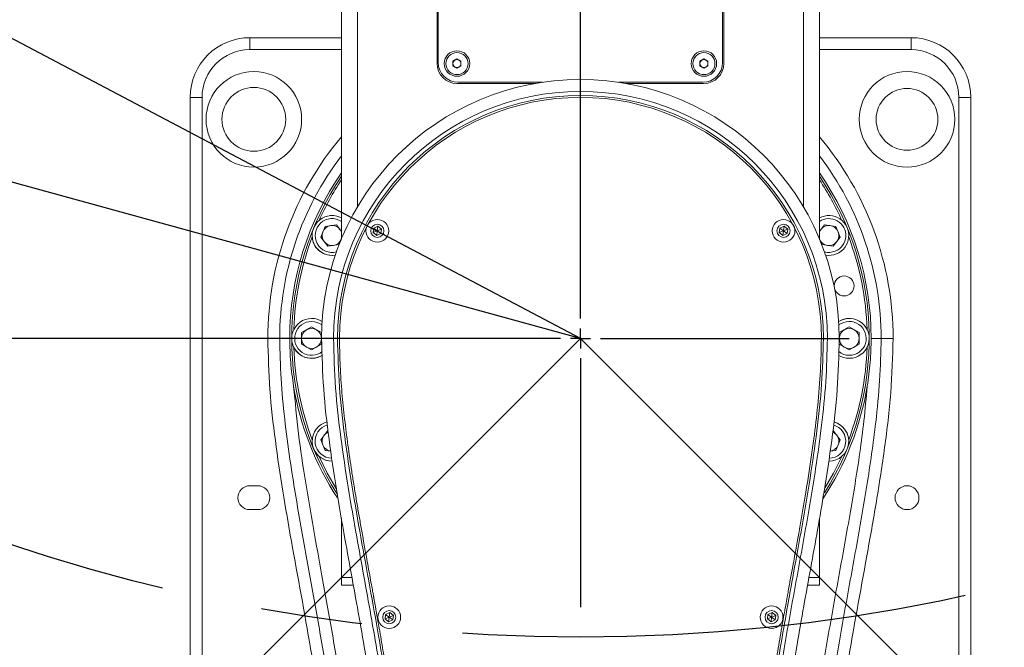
# Model space of a CAD drawing. Header units: millimetres. Extents: x 0 to 479, y 0 to 297.
# Tile 7 of 18: x 172 to 196, y 185 to 201. Entities that reach past the tile are written whole.
import ezdxf

# ---------------------------------------------------------------- set-up
doc = ezdxf.new("R2010")
doc.units = ezdxf.units.MM
doc.linetypes.add('CENTERX2', pattern=[20.32, 12.7, -2.54, 2.54, -2.54])
doc.layers.add('10', color=7, linetype='Continuous')
doc.styles.add('SLDTEXTSTYLE0', font='TXT', dxfattribs={"width": 0.7})
doc.styles.add('SLDTEXTSTYLE2', font='TXT', dxfattribs={"width": 0.7, "bigfont": 'bigfont'})
doc.dimstyles.new('SLDDIMSTYLE0', dxfattribs={"dimtxt": 3.5, "dimasz": 2.5, "dimexe": 0, "dimexo": 0.0625, "dimgap": 0.875, "dimtad": 0, "dimtih": 1, "dimtoh": 1, "dimdec": 4, "dimlfac": 10, "dimzin": 12, "dimdsep": 46, "dimtxsty": 'SLDTEXTSTYLE0', "dimsah": 1, "dimcen": 0.09, "dimazin": 3, "dimtfac": 1, "dimtofl": 0, "dimtmove": 0, "dimatfit": 3, "dimfxl": 0, "dimfrac": 2, "dimtolj": 1, "dimtzin": 12, "dimarcsym": 0})
doc.dimstyles.new('SLDDIMSTYLE1', dxfattribs={"dimtxt": 3.5, "dimasz": 2.5, "dimexe": 0, "dimexo": 0.0625, "dimgap": 0.875, "dimtad": 2, "dimlfac": 10, "dimrnd": 1e-09, "dimzin": 12, "dimdsep": 46, "dimtxsty": 'SLDTEXTSTYLE0', "dimsah": 1, "dimcen": 0.09, "dimadec": 0, "dimazin": 3, "dimtfac": 1, "dimtmove": 0, "dimatfit": 0, "dimfxl": 0, "dimfrac": 2, "dimtolj": 1, "dimtzin": 12, "dimarcsym": 0})
doc.dimstyles.new('SLDDIMSTYLE2', dxfattribs={"dimtxt": 3.5, "dimasz": 2.5, "dimexe": 0, "dimexo": 0.0625, "dimgap": 0.875, "dimtad": 2, "dimlfac": 10, "dimrnd": 1e-09, "dimzin": 12, "dimdsep": 46, "dimtxsty": 'SLDTEXTSTYLE0', "dimsah": 1, "dimcen": 0.09, "dimadec": 0, "dimazin": 3, "dimtfac": 1, "dimtofl": 0, "dimtmove": 0, "dimatfit": 3, "dimfxl": 0, "dimfrac": 2, "dimtolj": 1, "dimtzin": 12, "dimarcsym": 0})
doc.dimstyles.new('SLDDIMSTYLE3', dxfattribs={"dimtxt": 3.5, "dimasz": 2.5, "dimexe": 0, "dimexo": 0.0625, "dimgap": 0.875, "dimtad": 0, "dimtih": 1, "dimtoh": 1, "dimdec": 1, "dimlfac": 10, "dimrnd": 1e-09, "dimzin": 12, "dimdsep": 46, "dimtxsty": 'SLDTEXTSTYLE0', "dimsah": 1, "dimcen": 0, "dimadec": 0, "dimazin": 3, "dimtfac": 1, "dimtdec": 1, "dimtofl": 0, "dimtmove": 0, "dimatfit": 3, "dimfxl": 0, "dimfrac": 2, "dimtolj": 1, "dimtzin": 12, "dimarcsym": 0})
doc.dimstyles.new('SLDDIMSTYLE4', dxfattribs={"dimtxt": 3.5, "dimasz": 2.5, "dimexe": 0, "dimexo": 0.0625, "dimgap": 0.875, "dimtad": 0, "dimtih": 1, "dimtoh": 1, "dimlfac": 10, "dimrnd": 1e-09, "dimzin": 12, "dimdsep": 46, "dimtxsty": 'SLDTEXTSTYLE0', "dimsah": 1, "dimcen": 0, "dimadec": 0, "dimazin": 3, "dimtfac": 1, "dimtofl": 0, "dimtmove": 0, "dimatfit": 3, "dimfxl": 0, "dimfrac": 2, "dimtolj": 1, "dimtzin": 12, "dimarcsym": 0})
doc.dimstyles.new('SLDDIMSTYLE7', dxfattribs={"dimtxt": 3.5, "dimasz": 2.5, "dimexe": 0, "dimexo": 0.0625, "dimgap": 0.875, "dimtad": 2, "dimdec": 1, "dimlfac": 10, "dimrnd": 1e-09, "dimzin": 12, "dimdsep": 46, "dimtxsty": 'SLDTEXTSTYLE0', "dimsah": 1, "dimcen": 0.09, "dimadec": 0, "dimazin": 3, "dimtfac": 1, "dimtdec": 1, "dimtofl": 0, "dimtmove": 0, "dimatfit": 3, "dimfxl": 0, "dimfrac": 2, "dimtolj": 1, "dimtzin": 12, "dimarcsym": 0})

# ---------------------------------------------------------------- blocks, each defined once
blk = doc.blocks.new('*D2')
at = {"layer": '10', "color": 7}
for start, end in [(15.8513, 90), (315, 2.889)]:
    blk.add_arc((185.854, 192.909), 19.795, start, end, dxfattribs=at)
for points in [[(185.854, 212.704), (188.33, 212.248), (188.368, 212.846)], [(199.851, 178.913), (201.729, 180.589), (201.279, 180.986)]]:
    blk.add_solid(points, dxfattribs=at)
at = {"layer": '10', "color": 7, "insert": (199.683, 198.419, 0.01), "char_height": 3.5, "attachment_point": 1, "style": 'SLDTEXTSTYLE0'}
blk.add_mtext('135°', dxfattribs=at)
blk = doc.blocks.new('*D3')
at = {"layer": '10', "color": 7}
for start, end in [(90, 154.9156), (168.4206, 225)]:
    blk.add_arc((185.854, 192.909), 19.751, start, end, dxfattribs=at)
for points in [[(185.854, 212.661), (183.34, 212.803), (183.378, 212.204)], [(171.888, 178.943), (170.46, 181.017), (170.01, 180.62)]]:
    blk.add_solid(points, dxfattribs=at)
at = {"layer": '10', "color": 7, "insert": (161.386, 201.386, 0.01), "char_height": 3.5, "attachment_point": 1, "style": 'SLDTEXTSTYLE0'}
blk.add_mtext('135°', dxfattribs=at)
blk = doc.blocks.new('*D4')
at = {"layer": '10', "color": 7}
for start, end in [(12.8172, 90), (315, 1.5297)]:
    blk.add_arc((185.854, 230.409), 22.593, start, end, dxfattribs=at)
for points in [[(185.854, 253.003), (188.334, 252.566), (188.367, 253.165)], [(201.83, 214.433), (203.721, 216.096), (203.274, 216.496)]]:
    blk.add_solid(points, dxfattribs=at)
at = {"layer": '10', "color": 7, "insert": (202.568, 235.524, 0.01), "char_height": 3.5, "attachment_point": 1, "style": 'SLDTEXTSTYLE0'}
blk.add_mtext('135°', dxfattribs=at)
blk = doc.blocks.new('*D5')
at = {"layer": '10', "color": 7}
for start, end in [(90, 153.2674), (167.195, 225)]:
    blk.add_arc((185.854, 230.409), 19.322, start, end, dxfattribs=at)
for points in [[(185.854, 249.731), (183.34, 249.87), (183.379, 249.271)], [(172.192, 216.747), (170.767, 218.823), (170.316, 218.427)]]:
    blk.add_solid(points, dxfattribs=at)
at = {"layer": '10', "color": 7, "insert": (161.949, 239.203, 0.01), "char_height": 3.5, "attachment_point": 1, "style": 'SLDTEXTSTYLE0'}
blk.add_mtext('135°', dxfattribs=at)
blk = doc.blocks.new('*D6')
at = {"layer": '10', "color": 7}
for p, q in [((133.959, 192.909), (133.959, 198.909)), ((179.104, 192.909), (133.459, 192.909)), ((133.959, 192.909), (133.959, 163.009)), ((174.854, 163.009), (133.459, 163.009)), ((133.959, 163.009), (133.959, 157.009))]:
    blk.add_line(p, q, dxfattribs=at)
for points in [[(133.959, 192.909), (134.259, 195.409), (133.659, 195.409)], [(133.959, 163.009), (133.659, 160.509), (134.259, 160.509)]]:
    blk.add_solid(points, dxfattribs=at)
at = {"layer": '10', "color": 7, "char_height": 3.5, "attachment_point": 1, "rotation": 90}
for s, insert, style in [('\\M+18169388.9\\M+1816A', (129.447, 174.83, 0.01), 'SLDTEXTSTYLE2'), ('299', (129.447, 166.975, 0.01), 'SLDTEXTSTYLE0')]:
    blk.add_mtext(s, dxfattribs=dict(at, insert=insert, style=style))
blk = doc.blocks.new('*D8')
at = {"layer": '10', "color": 7}
for p, q in [((147.656, 203.415), (114.593, 203.415)), ((154.689, 201.481), (147.656, 203.415)), ((185.854, 192.909), (154.689, 201.481))]:
    blk.add_line(p, q, dxfattribs=at)
blk.add_solid([(154.689, 201.481), (152.358, 202.433), (152.198, 201.855)], dxfattribs=at)
at = {"layer": '10', "color": 7, "char_height": 3.5, "attachment_point": 1}
for s, insert, style in [('\\M+18169R393.7\\M+1816A', (128.379, 207.927, 0.01), 'SLDTEXTSTYLE2'), ('R323.2', (114.593, 207.927, 0.01), 'SLDTEXTSTYLE0')]:
    blk.add_mtext(s, dxfattribs=dict(at, insert=insert, style=style))
blk = doc.blocks.new('*D9')
at = {"layer": '10', "color": 7}
for p, q in [((109.412, 233.217), (82.309, 233.217)), ((112.878, 231.39), (109.412, 233.217)), ((185.854, 192.909), (112.878, 231.39))]:
    blk.add_line(p, q, dxfattribs=at)
blk.add_solid([(112.878, 231.39), (110.806, 232.821), (110.527, 232.29)], dxfattribs=at)
at = {"layer": '10', "color": 7, "char_height": 3.5, "attachment_point": 1}
for s, insert, style in [('\\M+18169R1000\\M+1816A', (91.944, 237.729, 0.01), 'SLDTEXTSTYLE2'), ('R825', (82.309, 237.729, 0.01), 'SLDTEXTSTYLE0')]:
    blk.add_mtext(s, dxfattribs=dict(at, insert=insert, style=style))
blk = doc.blocks.new('*D11')
at = {"layer": '10', "color": 7}
for p, q in [((185.854, 230.409), (281.255, 230.409)), ((280.755, 155.409), (280.755, 230.409)), ((185.854, 155.409), (281.255, 155.409))]:
    blk.add_line(p, q, dxfattribs=at)
for points in [[(280.755, 230.409), (280.455, 227.909), (281.055, 227.909)], [(280.755, 155.409), (281.055, 157.909), (280.455, 157.909)]]:
    blk.add_solid(points, dxfattribs=at)
at = {"layer": '10', "color": 7, "char_height": 3.5, "attachment_point": 1, "rotation": 90}
for s, insert, style in [('1100\\M+1816A', (276.219, 196.412, 0.01), 'SLDTEXTSTYLE2'), ('\\M+18169', (276.219, 189.054, 0.01), 'SLDTEXTSTYLE2'), ('%%c', (276.243, 192.223, 0.01), 'SLDTEXTSTYLE0'), ('750', (276.219, 181.446, 0.01), 'SLDTEXTSTYLE0'), ('%%c', (276.243, 177.257, 0.01), 'SLDTEXTSTYLE0')]:
    blk.add_mtext(s, dxfattribs=dict(at, insert=insert, style=style))
blk = doc.blocks.new('*D14')
at = {"layer": '10', "color": 7}
for p, q in [((179.104, 192.909), (142.842, 192.909)), ((143.342, 192.909), (143.342, 166.393)), ((167.371, 166.393), (142.842, 166.393))]:
    blk.add_line(p, q, dxfattribs=at)
for points in [[(143.342, 192.909), (143.042, 190.409), (143.642, 190.409)], [(143.342, 166.393), (143.642, 168.893), (143.042, 168.893)]]:
    blk.add_solid(points, dxfattribs=at)
at = {"layer": '10', "color": 7, "insert": (138.831, 176.573, 0.01), "char_height": 3.5, "attachment_point": 1, "rotation": 90, "style": 'SLDTEXTSTYLE0'}
blk.add_mtext('265.2', dxfattribs=at)
blk = doc.blocks.new('SW_CENTERMARKSYMBOL_0')
at = {"layer": '10', "color": 0}
for p, q in [((0, 0.5), (0, 79.013)), ((0, 0), (0, 0.25)), ((-0.5, 0), (-6.75, 0)), ((0, 0), (-0.25, 0)), ((0, 0), (0, -0.25)), ((0, 0), (0.25, 0)), ((0.5, 0), (6.75, 0)), ((0, -0.5), (0, -6.75))]:
    blk.add_line(p, q, dxfattribs=at)

msp = doc.modelspace()

# ---------------------------------------------------------------- linework, layer by layer
at = {"color": 7, "linetype": 'Continuous', "lineweight": 0}
for p, q in [((179.854043, 224.040482), (179.854043, 195.409352)), ((191.854043, 224.040482), (191.854043, 195.409352)), ((180.254043, 223.686071), (180.254043, 196.209352)), ((191.454043, 223.686072), (191.454043, 196.209352)), ((182.254043, 206.009352), (182.254043, 199.809352)), ((182.284043, 205.979352), (182.284043, 199.839352)), ((189.424043, 199.839352), (189.424043, 205.979352)), ((189.454043, 199.809352), (189.454043, 206.009352)), ((177.554043, 200.159352), (177.554043, 200.459352)), ((177.554043, 200.459352), (179.854043, 200.459352)), ((191.854043, 200.459352), (194.154043, 200.459352)), ((194.154043, 200.459352), (194.154043, 200.159352)), ((179.854043, 200.159352), (177.554043, 200.159352)), ((194.154043, 200.159352), (191.854043, 200.159352)), ((182.654043, 199.867087), (182.754043, 199.924822)), ((182.654043, 199.751617), (182.654043, 199.867087)), ((182.754043, 199.924822), (182.854043, 199.867087)), ((182.854043, 199.867087), (182.854043, 199.751617)), ((188.854043, 199.867087), (188.954043, 199.924822)), ((188.854043, 199.751617), (188.854043, 199.867087)), ((188.954043, 199.924822), (189.054043, 199.867087)), ((189.054043, 199.867087), (189.054043, 199.751617)), ((182.754043, 199.693882), (182.654043, 199.751617)), ((182.854043, 199.751617), (182.754043, 199.693882)), ((188.954043, 199.693882), (188.854043, 199.751617)), ((189.054043, 199.751617), (188.954043, 199.693882)), ((182.754043, 199.309352), (184.718261, 199.309352)), ((182.784043, 199.339352), (184.902676, 199.339352)), ((186.80541, 199.339352), (188.924043, 199.339352)), ((186.989825, 199.309352), (188.954043, 199.309352)), ((176.054043, 178.409352), (176.054043, 198.959352)), ((176.354043, 198.959352), (176.054043, 198.959352)), ((176.354043, 198.959352), (176.354043, 178.409352)), ((195.354043, 178.409352), (195.354043, 198.959352)), ((195.654043, 198.959352), (195.354043, 198.959352)), ((195.654043, 198.959352), (195.654043, 178.409352)), ((179.809198, 195.954405), (179.854043, 195.933164)), ((179.809198, 195.954405), (179.854043, 195.933164)), ((191.854043, 195.933164), (191.898888, 195.954405)), ((179.331651, 195.454785), (179.442122, 195.721487)), ((179.442122, 195.721487), (179.728327, 195.759166)), ((179.728327, 195.759166), (179.854043, 195.59533)), ((180.647323, 195.56526), (180.662498, 195.679728)), ((180.754043, 195.609352), (180.647323, 195.56526)), ((180.738868, 195.494883), (180.647323, 195.56526)), ((180.662498, 195.679728), (180.769218, 195.723821)), ((180.754043, 195.609352), (180.662498, 195.679728)), ((180.754043, 195.609352), (180.738868, 195.494883)), ((180.754043, 195.609352), (180.769218, 195.723821)), ((180.754043, 195.609352), (180.860763, 195.653444)), ((180.754043, 195.609352), (180.845588, 195.538976)), ((180.769218, 195.723821), (180.860763, 195.653444)), ((180.860763, 195.653444), (180.845588, 195.538976)), ((190.847323, 195.56526), (190.862498, 195.679728)), ((190.954043, 195.609352), (190.847323, 195.56526)), ((190.938868, 195.494883), (190.847323, 195.56526)), ((190.862498, 195.679728), (190.969218, 195.723821)), ((190.954043, 195.609352), (190.862498, 195.679728)), ((190.954043, 195.609352), (190.938868, 195.494883)), ((190.954043, 195.609352), (190.969218, 195.723821)), ((190.954043, 195.609352), (191.060763, 195.653444)), ((190.954043, 195.609352), (191.045588, 195.538976)), ((190.969218, 195.723821), (191.060763, 195.653444)), ((191.060763, 195.653444), (191.045588, 195.538976)), ((191.854043, 195.59533), (191.979759, 195.759166)), ((191.979759, 195.759166), (192.265964, 195.721487)), ((192.265964, 195.721487), (192.376435, 195.454785)), ((179.507385, 195.225764), (179.331651, 195.454785)), ((179.854043, 195.409389), (179.79359, 195.263444)), ((179.854043, 195.410515), (179.848826, 195.396794)), ((180.845588, 195.538976), (180.738868, 195.494883)), ((191.045588, 195.538976), (190.938868, 195.494883)), ((191.854043, 195.410515), (191.85926, 195.396794)), ((191.914496, 195.263444), (191.854043, 195.409389)), ((192.376435, 195.454785), (192.200701, 195.225764)), ((179.79359, 195.263444), (179.507385, 195.225764)), ((192.200701, 195.225764), (191.914496, 195.263444)), ((178.854043, 193.05369), (179.104043, 193.198027)), ((179.104043, 193.198027), (179.354043, 193.05369)), ((192.354043, 193.05369), (192.604043, 193.198027)), ((192.604043, 193.198027), (192.854043, 193.05369)), ((178.304043, 192.909352), (178.004043, 192.909352)), ((178.304043, 192.909352), (178.554043, 192.909352)), ((178.854043, 192.765014), (178.854043, 193.05369)), ((179.354043, 193.05369), (179.354043, 192.765014)), ((179.354043, 192.909352), (179.654043, 192.909352)), ((192.354043, 192.909352), (192.054043, 192.909352)), ((192.354043, 192.765014), (192.354043, 193.05369)), ((192.854043, 193.05369), (192.854043, 192.765014)), ((193.404043, 192.909352), (193.154043, 192.909352)), ((193.704043, 192.909352), (193.404043, 192.909352)), ((179.104043, 192.620677), (178.854043, 192.765014)), ((179.354043, 192.765014), (179.104043, 192.620677)), ((192.604043, 192.620677), (192.354043, 192.765014)), ((192.854043, 192.765014), (192.604043, 192.620677)), ((179.426514, 190.788179), (179.495674, 190.811081)), ((179.426514, 190.788179), (179.494906, 190.810886)), ((179.331651, 190.363918), (179.507385, 190.59294)), ((179.442122, 190.097217), (179.331651, 190.363918)), ((192.200701, 190.59294), (192.376435, 190.363918)), ((192.376435, 190.363918), (192.265964, 190.097217)), ((179.586322, 190.078233), (179.442122, 190.097217)), ((192.265964, 190.097217), (192.123288, 190.078434)), ((177.554043, 189.209352), (177.754043, 189.209352)), ((177.754043, 188.609352), (177.554043, 188.609352)), ((179.854043, 188.384297), (179.854043, 186.909352)), ((191.854043, 188.3954), (191.854043, 186.909352)), ((179.854043, 186.909352), (179.854043, 186.709352)), ((179.854043, 186.909352), (180.115483, 186.909352)), ((191.594057, 186.909352), (191.854043, 186.909352)), ((191.854043, 186.909352), (191.854043, 186.709352)), ((179.854043, 186.709352), (180.150669, 186.709352)), ((191.559148, 186.709352), (191.854043, 186.709352)), ((180.947323, 185.86526), (180.962498, 185.979728)), ((181.054043, 185.909352), (180.947323, 185.86526)), ((180.962498, 185.979728), (181.069218, 186.023821)), ((181.054043, 185.909352), (180.962498, 185.979728)), ((181.054043, 185.909352), (181.038868, 185.794883)), ((181.054043, 185.909352), (181.069218, 186.023821)), ((181.054043, 185.909352), (181.160763, 185.953444)), ((181.054043, 185.909352), (181.145588, 185.838976)), ((181.069218, 186.023821), (181.160763, 185.953444)), ((181.160763, 185.953444), (181.145588, 185.838976)), ((190.547323, 185.86526), (190.562498, 185.979728)), ((190.654043, 185.909352), (190.547323, 185.86526)), ((190.562498, 185.979728), (190.669218, 186.023821)), ((190.654043, 185.909352), (190.562498, 185.979728)), ((190.654043, 185.909352), (190.638868, 185.794883)), ((190.654043, 185.909352), (190.669218, 186.023821)), ((190.654043, 185.909352), (190.760763, 185.953444)), ((190.654043, 185.909352), (190.745588, 185.838976)), ((190.669218, 186.023821), (190.760763, 185.953444)), ((190.760763, 185.953444), (190.745588, 185.838976)), ((181.038868, 185.794883), (180.947323, 185.86526)), ((181.145588, 185.838976), (181.038868, 185.794883)), ((190.638868, 185.794883), (190.547323, 185.86526)), ((190.745588, 185.838976), (190.638868, 185.794883))]:
    msp.add_line(p, q, dxfattribs=at)
at = {"color": 7, "linetype": 'Continuous', "lineweight": 0, "flags": 128}
for points in [[(179.718529, 189.141665), (179.49682, 189.529157), (179.29149, 189.947445)], [(192.416596, 189.947445), (192.211266, 189.529157), (192.001823, 189.161713)]]:
    msp.add_lwpolyline(points, dxfattribs=at)
at = {"color": 7, "linetype": 'Continuous', "lineweight": 0}
for centre, radius in [((182.754043, 199.809352), 0.32), ((182.754043, 199.809352), 0.277), ((188.954043, 199.809352), 0.32), ((188.954043, 199.809352), 0.277), ((177.654043, 198.409352), 1.2), ((194.054043, 198.409352), 1.2), ((177.654043, 198.409352), 0.8), ((194.054043, 198.409352), 0.775), ((180.754043, 195.609352), 0.285), ((190.954043, 195.609352), 0.285), ((180.754043, 195.609352), 0.165), ((190.954043, 195.609352), 0.165), ((192.474344, 194.226212), 0.25), ((194.054043, 188.909352), 0.3), ((181.054043, 185.909352), 0.285), ((190.654043, 185.909352), 0.285), ((181.054043, 185.909352), 0.165), ((190.654043, 185.909352), 0.165)]:
    msp.add_circle(centre, radius, dxfattribs=at)
for centre, radius, start, end in [((177.554043, 198.959352), 1.5, 90, 180), ((194.154043, 198.959352), 1.5, 0, 90), ((177.554043, 198.959352), 1.2, 90, 180), ((194.154043, 198.959352), 1.2, 0, 90), ((182.754043, 199.809352), 0.5, 180, 270), ((182.784043, 199.839352), 0.5, 180, 270), ((182.754043, 199.809352), 0.1, 120, 180), ((182.754043, 199.809352), 0.1, 180, 240), ((182.754043, 199.809352), 0.1, 60, 120), ((182.754043, 199.809352), 0.1, 0, 60), ((182.754043, 199.809352), 0.1, 300, 0), ((188.954043, 199.809352), 0.1, 120, 180), ((188.954043, 199.809352), 0.1, 180, 240), ((188.954043, 199.809352), 0.1, 60, 120), ((188.924043, 199.839352), 0.5, 270, 0), ((188.954043, 199.809352), 0.5, 270, 0), ((188.954043, 199.809352), 0.1, 0, 60), ((188.954043, 199.809352), 0.1, 300, 0), ((182.754043, 199.809352), 0.1, 240, 300), ((188.954043, 199.809352), 0.1, 240, 300), ((185.854043, 192.909352), 6.5, 360, 180), ((185.854043, 192.909352), 6.2, 360, 180), ((185.854043, 192.909352), 6.1, 0, 180), ((185.854043, 192.909352), 6.05, 0, 180), ((185.854043, 192.909352), 7.85, 139.8475302, 180), ((185.854043, 192.909352), 7.85, 360, 40.1524698), ((185.854043, 192.909352), 7.55, 142.6271166, 180), ((185.854043, 192.909352), 7.55, 360, 37.3728834), ((185.854043, 192.909352), 7.3, 145.2772371, 180), ((185.854043, 192.909352), 7.3, 360, 34.7227629), ((185.854043, 192.909352), 7.25, 145.8515757, 180), ((185.854043, 192.909352), 7.2, 146.4426902, 155.7086973), ((185.854043, 192.909352), 7.25, 327.6699206, 34.1484243), ((185.854043, 192.909352), 7.2, 24.2913027, 33.5573098), ((179.617856, 195.492465), 0.5, 67.5, 279.3554308), ((179.617856, 195.492465), 0.425, 56.2387313, 285.004485), ((192.09023, 195.492465), 0.5, 292.5, 118.1884885), ((192.09023, 195.492465), 0.425, 292.5, 123.7612687), ((179.617856, 195.492465), 0.5, 157.5, 279.3554308), ((179.617856, 195.492465), 0.25, 157.5, 217.5), ((179.617856, 195.492465), 0.25, 97.5, 157.5), ((179.617856, 195.492465), 0.25, 37.5, 97.5), ((179.617856, 195.492465), 0.25, 19.1352573, 37.5), ((192.09023, 195.492465), 0.25, 142.5, 160.8647427), ((192.09023, 195.492465), 0.25, 82.5, 142.5), ((192.09023, 195.492465), 0.25, 22.5, 82.5), ((192.09023, 195.492465), 0.25, 322.5, 22.5), ((185.854043, 192.909352), 7.2, 159.2913027, 178.2086973), ((179.617856, 195.492465), 0.25, 217.5, 277.5), ((179.617856, 195.492465), 0.25, 277.5, 337.5), ((192.09023, 195.492465), 0.25, 202.5, 262.5), ((192.09023, 195.492465), 0.25, 262.5, 322.5), ((185.854043, 192.909352), 7.2, 1.7913027, 20.7086973), ((192.09023, 195.492465), 0.425, 254.995515, 292.5), ((192.09023, 195.492465), 0.5, 260.6445692, 292.5), ((192.09023, 195.492465), 0.5, 260.6445692, 292.5), ((179.104043, 192.909352), 0.5, 90, 302.9891378), ((179.104043, 192.909352), 0.425, 90, 309.2217877), ((179.104043, 192.909352), 0.5, 58.1445692, 90), ((179.104043, 192.909352), 0.5, 58.1445692, 90), ((179.104043, 192.909352), 0.425, 52.495515, 90), ((192.604043, 192.909352), 0.5, 90, 121.8554308), ((192.604043, 192.909352), 0.5, 270, 121.8554308), ((192.604043, 192.909352), 0.425, 270, 127.504485), ((179.104043, 192.909352), 0.25, 120, 180), ((179.104043, 192.909352), 0.25, 60, 120), ((179.104043, 192.909352), 0.25, 0, 60), ((192.604043, 192.909352), 0.25, 120, 180), ((192.604043, 192.909352), 0.25, 60, 120), ((192.604043, 192.909352), 0.25, 0, 60), ((179.104043, 192.909352), 0.5, 180, 303.0370738), ((185.854043, 192.909352), 7.25, 180, 212.4842734), ((179.104043, 192.909352), 0.25, 180, 240), ((179.104043, 192.909352), 0.25, 300, 0), ((192.604043, 192.909352), 0.25, 180, 240), ((192.604043, 192.909352), 0.25, 300, 0), ((185.854043, 192.909352), 7.2, 181.7913027, 200.7086973), ((179.104043, 192.909352), 0.25, 240, 300), ((192.604043, 192.909352), 0.25, 240, 300), ((185.854043, 192.909352), 7.2, 339.2913027, 358.2086973), ((192.604043, 192.909352), 0.5, 236.9780117, 270), ((192.604043, 192.909352), 0.5, 237.1921503, 270), ((192.604043, 192.909352), 0.425, 231.612844, 270), ((185.854043, 192.909352), 7.3, 189.4455783, 213.279987), ((185.854043, 192.909352), 7.3, 326.4887535, 350.5544217), ((179.617856, 190.326239), 0.5, 112.5, 270.6044606), ((179.617856, 190.326239), 0.425, 105.6323916, 269.1026932), ((192.09023, 190.326239), 0.5, 269.6384401, 75.5739875), ((192.09023, 190.326239), 0.425, 270.8978361, 74.2630928), ((192.09023, 190.326239), 0.5, 337.5, 75.6011108), ((179.617856, 190.326239), 0.25, 142.5, 202.5), ((179.617856, 190.326239), 0.25, 112.6414688, 142.5), ((192.09023, 190.326239), 0.25, 37.5, 67.2384305), ((192.09023, 190.326239), 0.25, 337.5, 37.5), ((179.617856, 190.326239), 0.5, 202.5, 270.6292971), ((179.617856, 190.326239), 0.25, 202.5, 262.5), ((192.09023, 190.326239), 0.25, 277.5, 337.5), ((177.554043, 188.909352), 0.3, 90, 270), ((177.754043, 188.909352), 0.3, 270, 90)]:
    msp.add_arc(centre, radius, start, end, dxfattribs=at)
for points, knots in [([(179.704003, 177.202147), (179.70324, 177.636984), (179.701714, 178.506617), (179.672815, 179.812142), (179.599232, 181.117221), (179.475641, 182.439064), (179.299426, 183.77426), (179.010276, 185.57368), (178.679068, 187.336754), (178.375567, 189.075912), (178.187124, 190.344576), (178.038474, 191.622048), (178.015518, 192.480336), (178.004043, 192.909352)], [0, 0, 0, 0, 0.082422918, 0.164838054, 0.247489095, 0.330138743, 0.416425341, 0.502720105, 0.675562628, 0.756451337, 0.837330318, 0.918689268, 1, 1, 1, 1]), ([(180.001287, 178.107279), (179.995502, 178.59265), (179.983926, 179.563841), (179.909417, 181.027404), (179.771984, 182.494822), (179.575905, 183.96538), (179.334029, 185.430849), (179.067465, 186.902939), (178.797129, 188.383412), (178.578489, 189.713375), (178.423977, 190.884469), (178.325508, 191.894997), (178.311195, 192.571359), (178.304043, 192.909352)], [0, 0, 0, 0, 0.097582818, 0.195255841, 0.294527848, 0.393808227, 0.493457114, 0.593113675, 0.694576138, 0.79602674, 0.864035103, 0.932055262, 1, 1, 1, 1]), ([(178.653017, 191.711344), (178.624214, 191.909644), (178.566507, 192.306935), (178.558202, 192.708314), (178.554043, 192.909352)], [0, 0, 0, 0, 0.499130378, 1, 1, 1, 1]), ([(181.010519, 179.938019), (180.972424, 180.603623), (180.896119, 181.936823), (180.636834, 183.92528), (180.302774, 185.903703), (179.981741, 187.633558), (179.721911, 189.123215), (179.535701, 190.376249), (179.388299, 191.637922), (179.365459, 192.485628), (179.354043, 192.909352)], [0, 0, 0, 0, 0.152746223, 0.305949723, 0.459230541, 0.612565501, 0.709162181, 0.80574741, 0.902903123, 1, 1, 1, 1]), ([(179.654043, 192.909352), (179.665284, 192.493162), (179.687774, 191.660528), (179.833273, 190.415123), (180.017885, 189.172074), (180.277552, 187.683676), (180.598885, 185.95223), (180.933862, 183.967576), (181.194773, 181.966986), (181.271733, 180.623164), (181.310267, 179.95032)], [0, 0, 0, 0, 0.095460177, 0.190978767, 0.287359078, 0.383750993, 0.53753047, 0.691322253, 0.845446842, 1, 1, 1, 1]), ([(179.754043, 192.909352), (179.765123, 192.503549), (179.787653, 191.678398), (179.931127, 190.434162), (180.118801, 189.175607), (180.338256, 187.918417), (180.565849, 186.673961), (180.826136, 185.225921), (181.089115, 183.587814), (181.310266, 181.75852), (181.377105, 180.551737), (181.410169, 179.954757)], [0, 0, 0, 0, 0.093112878, 0.189333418, 0.287134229, 0.385119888, 0.482153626, 0.577441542, 0.722718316, 0.862832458, 1, 1, 1, 1]), ([(179.804043, 192.909352), (179.806963, 192.70407), (179.813042, 192.276774), (179.856821, 191.62749), (179.921063, 190.967384), (180.002746, 190.310562), (180.0813, 189.767497), (180.150272, 189.325714), (180.204548, 188.992423), (180.261311, 188.655887), (180.31945, 188.320413), (180.369199, 188.039054), (180.410585, 187.807766), (180.444026, 187.621911), (180.482089, 187.411307), (180.526296, 187.167805), (180.571333, 186.919786), (180.611011, 186.701195), (180.638875, 186.547555), (180.653518, 186.466778), (180.658917, 186.436863), (180.658917, 186.436861), (180.658918, 186.436857), (180.658919, 186.436849), (180.658922, 186.436833), (180.658928, 186.436801), (180.658939, 186.436737), (180.658963, 186.436608), (180.659009, 186.436351), (180.659102, 186.435838), (180.659287, 186.434811), (180.659657, 186.432758), (180.660397, 186.428657), (180.661874, 186.42047), (180.664816, 186.404158), (180.670651, 186.371782), (180.682127, 186.308025), (180.704305, 186.184491), (180.745575, 185.953346), (180.796507, 185.664588), (180.849965, 185.355348), (180.895496, 185.086821), (180.948, 184.770414), (181.006344, 184.406592), (181.069068, 183.995775), (181.1264, 183.598986), (181.198731, 183.065879), (181.279318, 182.397726), (181.358919, 181.587726), (181.420779, 180.776353), (181.446918, 180.231919), (181.460125, 179.956849)], [0, 0, 0, 0, 0.047108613, 0.098056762, 0.149283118, 0.19930332, 0.249937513, 0.275204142, 0.301916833, 0.327432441, 0.35352742, 0.38005306, 0.393003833, 0.407449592, 0.423390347, 0.442118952, 0.464244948, 0.481239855, 0.493103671, 0.500079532, 0.500079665, 0.500079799, 0.500080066, 0.500080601, 0.500081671, 0.500083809, 0.500088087, 0.500096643, 0.500113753, 0.500147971, 0.500216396, 0.500353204, 0.500626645, 0.501172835, 0.502262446, 0.504430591, 0.508722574, 0.517129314, 0.533233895, 0.56260758, 0.584420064, 0.60525484, 0.625112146, 0.658025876, 0.689815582, 0.720483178, 0.750030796, 0.813279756, 0.874917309, 0.93680324, 1, 1, 1, 1]), ([(190.247961, 179.956849), (190.271694, 180.413192), (190.318837, 181.319655), (190.455078, 182.669615), (190.60244, 183.765277), (190.733418, 184.609805), (190.832241, 185.206981), (190.91342, 185.675581), (190.975736, 186.027565), (191.015346, 186.249124), (191.050244, 186.443041), (191.085424, 186.636947), (191.129236, 186.878413), (191.179606, 187.155763), (191.228248, 187.42372), (191.267722, 187.642208), (191.302272, 187.834346), (191.336072, 188.023457), (191.381587, 188.280475), (191.43848, 188.607013), (191.508574, 189.021703), (191.579516, 189.460342), (191.650141, 189.926045), (191.732168, 190.513274), (191.81722, 191.237633), (191.888662, 192.07799), (191.899074, 192.640753), (191.904043, 192.909352)], [0, 0, 0, 0, 0.104857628, 0.208285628, 0.311271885, 0.358542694, 0.404415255, 0.450184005, 0.467685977, 0.486450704, 0.501837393, 0.512904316, 0.531677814, 0.558157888, 0.577596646, 0.594178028, 0.609112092, 0.62239885, 0.63826621, 0.669014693, 0.698466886, 0.73478586, 0.770987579, 0.806564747, 0.870855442, 0.938361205, 1, 1, 1, 1]), ([(190.297917, 179.954757), (190.329091, 180.524445), (190.392049, 181.674971), (190.596229, 183.417755), (190.87527, 185.20273), (191.166078, 186.801552), (191.421041, 188.204717), (191.623859, 189.391954), (191.795042, 190.578395), (191.924198, 191.750387), (191.944201, 192.527152), (191.954043, 192.909352)], [0, 0, 0, 0, 0.130893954, 0.264349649, 0.402415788, 0.545420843, 0.637228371, 0.729676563, 0.821770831, 0.912304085, 1, 1, 1, 1]), ([(190.397819, 179.95032), (190.427623, 180.492631), (190.487232, 181.577264), (190.668924, 183.200221), (190.913488, 184.817499), (191.19802, 186.429063), (191.494677, 188.035989), (191.738755, 189.467937), (191.914812, 190.728602), (192.028865, 191.816596), (192.045654, 192.545257), (192.054043, 192.909352)], [0, 0, 0, 0, 0.124566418, 0.249134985, 0.374420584, 0.49972275, 0.624502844, 0.749270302, 0.832874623, 0.916491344, 1, 1, 1, 1]), ([(192.354043, 192.909352), (192.34279, 192.480293), (192.320264, 191.621473), (192.170134, 190.340593), (191.942777, 188.848235), (191.636623, 187.145081), (191.330602, 185.478513), (191.052577, 183.76757), (190.81719, 182.007342), (190.73748, 180.628462), (190.697567, 179.938019)], [0, 0, 0, 0, 0.098316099, 0.196792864, 0.295260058, 0.444291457, 0.593327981, 0.683567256, 0.841553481, 1, 1, 1, 1]), ([(193.404043, 192.909352), (193.395961, 192.558018), (193.379767, 191.854059), (193.255887, 190.620553), (193.054353, 189.212096), (192.774733, 187.631062), (192.48467, 186.051606), (192.210649, 184.473647), (191.982751, 182.893109), (191.817401, 181.306056), (191.728141, 179.70932), (191.713914, 178.641323), (191.706799, 178.107279)], [0, 0, 0, 0, 0.07062926, 0.141518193, 0.249062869, 0.356635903, 0.464286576, 0.571930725, 0.678609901, 0.785275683, 0.892628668, 1, 1, 1, 1]), ([(193.704043, 192.909352), (193.691086, 192.452624), (193.665164, 191.538856), (193.498501, 190.172662), (193.288817, 188.809215), (192.965476, 186.997158), (192.629209, 185.18927), (192.351081, 183.373322), (192.192271, 182.063683), (192.088331, 180.808286), (192.029312, 179.608313), (192.005999, 178.405919), (192.004722, 177.603414), (192.004083, 177.202147)], [0, 0, 0, 0, 0.086562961, 0.173185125, 0.260619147, 0.348064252, 0.522062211, 0.609159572, 0.696248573, 0.772065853, 0.847885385, 0.92393996, 1, 1, 1, 1]), ([(193.154043, 192.909352), (193.149912, 192.709013), (193.141637, 192.307636), (193.083959, 191.910339), (193.055069, 191.711344)], [0, 0, 0, 0, 0.499128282, 1, 1, 1, 1]), ([(178.653017, 191.711344), (178.690508, 191.312216), (178.7655, 190.513859), (179.005211, 188.925132), (179.308983, 187.250286), (179.629901, 185.481038), (179.872723, 184.00903), (180.070135, 182.528896), (180.208595, 181.050331), (180.283759, 179.576098), (180.295437, 178.598463), (180.30128, 178.109352)], [0, 0, 0, 0, 0.0876360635, 0.1752944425, 0.3511765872, 0.4598162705, 0.5684476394, 0.677348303, 0.7862398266, 0.8930556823, 1, 1, 1, 1]), ([(191.406806, 178.109352), (191.413913, 178.643806), (191.428125, 179.712625), (191.517287, 181.317321), (191.68346, 182.919046), (191.913026, 184.512462), (192.187553, 186.094945), (192.477471, 187.671028), (192.754844, 189.249176), (192.95446, 190.59626), (193.028763, 191.419785), (193.055069, 191.711344)], [0, 0, 0, 0, 0.116860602, 0.233701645, 0.351263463, 0.468840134, 0.585627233, 0.702421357, 0.819225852, 0.935999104, 1, 1, 1, 1])]:
    msp.add_open_spline(points, degree=3, knots=knots, dxfattribs=at)
at = {"layer": '10', "color": 7}
for q in [(127.517734, 134.573043), (244.190352, 134.573043)]:
    msp.add_line((185.854043, 192.909352), q, dxfattribs=at)
at = {"layer": '10', "color": 7, "linetype": 'CENTERX2'}
for centre, radius in [((185.854043, 230.409352), 45), ((185.854043, 192.909352), 37.5)]:
    msp.add_circle(centre, radius, dxfattribs=at)
at = {"layer": '10', "color": 7}
for radius, start, end in [(82.5, 315, 225), (32.322819, 304.8786669, 235.1213331)]:
    msp.add_arc((185.854043, 192.909352), radius, start, end, dxfattribs=at)

# ---------------------------------------------------------------- block references
msp.add_blockref('SW_CENTERMARKSYMBOL_0', (185.854043, 192.909352), dxfattribs=at)

# ---------------------------------------------------------------- dimensions: what is measured, and where the dimension line sits
for base, line1, line2, picture, middle in [((175.253987, 209.575188), ((185.854043, 186.159352), (185.854043, 271.922147)), ((185.854043, 192.909352), (127.517734, 134.573043)), '*D3', (167.09095, 199.078436)), ((175.720144, 246.860066), ((185.854043, 271.922147), (185.854043, 186.159352)), ((185.854043, 230.409352), (154.034238, 198.589547)), '*D5', (167.653961, 236.896179)), ((204.326923, 185.797739), ((185.854043, 192.909352), (244.190352, 134.573043)), ((185.854043, 186.159352), (185.854043, 271.922147)), '*D2', (205.387818, 196.111531)), ((206.841169, 222.042632), ((185.854043, 230.409352), (217.673848, 198.589547)), ((185.854043, 271.922147), (185.854043, 186.159352)), '*D4', (208.27231, 233.216981))]:
    dim = msp.add_angular_dim_2l(base=base, line1=line1, line2=line2, dimstyle='SLDDIMSTYLE0', dxfattribs=at)
    dim.commit()
    dim.dimension.update_dxf_attribs({"geometry": picture, "text_midpoint": middle, "dimtype": 162})
for mpoint, text, dimstyle, picture, middle in [((112.877879, 231.3896), '<>（R1000）', 'SLDDIMSTYLE4', '*D9', (95.066841, 235.421495)), ((154.68854, 201.48117), '<>（R393.7）', 'SLDDIMSTYLE3', '*D8', (130.330637, 205.619932))]:
    dim = msp.add_radius_dim(center=(185.854043, 192.909352), mpoint=mpoint, text=text, dimstyle=dimstyle, dxfattribs=at)
    dim.commit()
    dim.dimension.update_dxf_attribs({"geometry": picture, "text_midpoint": middle, "dimtype": 164})
for base, p1, p2, text, dimstyle, picture, middle in [((278.354043, 230.409352), (185.854043, 155.409352), (185.854043, 230.409352), '%%c<>（%%c1100）', 'SLDDIMSTYLE2', '*D11', (278.354043, 192.497673)), ((133.959216, 163.009352), (179.104043, 192.909352), (174.854043, 163.009352), '<>（388.9）', 'SLDDIMSTYLE1', '*D6', (133.959216, 178.904096))]:
    dim = msp.add_linear_dim(base=base, p1=p1, p2=p2, angle=90, text=text, dimstyle=dimstyle, dxfattribs=at)
    dim.commit()
    dim.dimension.update_dxf_attribs({"geometry": picture, "text_midpoint": middle, "dimtype": 160})
dim = msp.add_linear_dim(base=(143.342293, 166.392848), p1=(179.104043, 192.909352), p2=(167.370547, 166.392848), angle=90, dimstyle='SLDDIMSTYLE7', dxfattribs=at)
dim.commit()
dim.dimension.update_dxf_attribs({"geometry": '*D14', "text_midpoint": (143.342293, 182.557219), "dimtype": 160})

doc.saveas('drawing.dxf')
